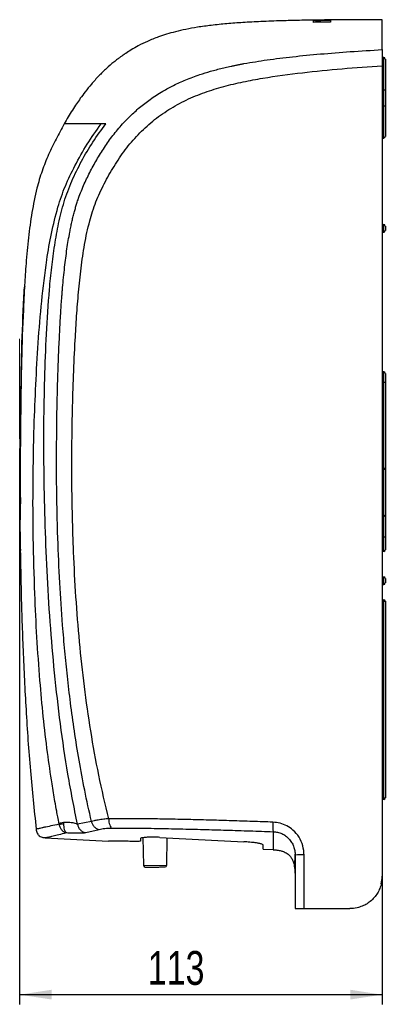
# Model space of a CAD drawing. Header units: millimetres. Extents: x 53 to 253, y 23 to 183.
# Tile 3 of 4: x 135 to 173, y 23 to 125. Entities that reach past the tile are written whole.
import ezdxf

# ---------------------------------------------------------------- set-up
doc = ezdxf.new("R2010")
doc.units = ezdxf.units.MM
doc.layers.add('FORMAT', color=7, linetype='Continuous')
doc.styles.add('SLDTEXTSTYLE0', font='TXT', dxfattribs={"width": 0.75})
doc.dimstyles.new('SLDDIMSTYLE0', dxfattribs={"dimtxt": 3.5, "dimasz": 3.302, "dimexe": 0, "dimexo": 0.0625, "dimgap": 0.875, "dimtad": 1, "dimdec": 0, "dimlfac": 3, "dimrnd": 1e-09, "dimzin": 12, "dimdsep": 46, "dimtxsty": 'SLDTEXTSTYLE0', "dimsah": 1, "dimcen": 0.09, "dimadec": 0, "dimazin": 3, "dimtfac": 1, "dimtdec": 0, "dimtofl": 0, "dimtmove": 0, "dimatfit": 3, "dimfxl": 0, "dimfrac": 2, "dimtolj": 1, "dimtzin": 12, "dimarcsym": 0})

# ---------------------------------------------------------------- blocks, each defined once
blk = doc.blocks.new('_D_1')
at = {"layer": 'FORMAT'}
for p, q in [((135.39, 80.88), (135.39, 23.36)), ((172.92, 40.3), (172.92, 23.36)), ((172.92, 24.36), (135.39, 24.36))]:
    blk.add_line(p, q, dxfattribs=at)
for points in [[(135.39, 24.36), (138.7, 23.86), (138.7, 24.87)], [(172.92, 24.36), (169.62, 24.87), (169.62, 23.86)]]:
    blk.add_solid(points, dxfattribs=at)
at = {"layer": 'FORMAT', "insert": (148.67, 28.88), "char_height": 3.5, "attachment_point": 1, "style": 'SLDTEXTSTYLE0'}
blk.add_mtext('113', dxfattribs=at)

msp = doc.modelspace()

# ---------------------------------------------------------------- linework, layer by layer
at = {"color": 7, "linetype": 'Continuous', "lineweight": 25}
for p, q in [((173.09, 121.35), (172.92, 121.35)), ((173.09, 118.02), (173.09, 121.35)), ((173.26, 121.19), (173.26, 118.02)), ((173.09, 118.02), (172.92, 118.02)), ((173.09, 116.35), (173.09, 118.02)), ((173.09, 118.02), (173.26, 118.02)), ((173.26, 118.02), (173.26, 116.35)), ((173.09, 116.35), (172.92, 116.35)), ((173.09, 116.35), (173.26, 116.35)), ((173.09, 113.02), (173.09, 116.35)), ((173.26, 116.35), (173.26, 113.19)), ((172.92, 113.02), (173.09, 113.02)), ((172.92, 104.07), (173.09, 104.07)), ((173.09, 103.27), (173.09, 104.07)), ((172.92, 103.27), (173.09, 103.27)), ((173.26, 103.9), (173.26, 103.43)), ((135.88, 97.57), (135.88, 97.57)), ((173.09, 88.82), (172.92, 88.82)), ((173.09, 87.73), (173.09, 88.82)), ((173.09, 87.73), (172.92, 87.73)), ((173.26, 87.73), (173.09, 87.73)), ((173.09, 78.85), (173.09, 87.73)), ((173.26, 88.65), (173.26, 87.73)), ((173.26, 87.73), (173.26, 78.69)), ((173.09, 78.85), (172.92, 78.85)), ((173.09, 73.85), (173.09, 78.85)), ((173.26, 78.69), (173.26, 74.02)), ((135.45, 76.09), (135.46, 75.59)), ((172.92, 73.85), (173.09, 73.85)), ((173.09, 71.73), (173.09, 73.85)), ((173.26, 74.02), (173.26, 71.73)), ((173.09, 71.73), (172.92, 71.73)), ((173.09, 70.23), (173.09, 71.73)), ((173.09, 71.73), (173.26, 71.73)), ((173.26, 71.73), (173.26, 70.4)), ((173.09, 70.23), (172.92, 70.23)), ((172.92, 67.6), (173.09, 67.6)), ((173.09, 66.8), (173.09, 67.6)), ((173.26, 67.43), (173.26, 66.97)), ((172.92, 66.8), (173.09, 66.8)), ((172.92, 65.23), (173.09, 65.23)), ((173.09, 65.07), (173.09, 65.23)), ((173.09, 65.07), (172.92, 65.07)), ((173.09, 44.73), (173.09, 65.07)), ((173.09, 65.07), (173.26, 65.07)), ((173.26, 65.07), (173.26, 44.73)), ((172.92, 44.73), (173.09, 44.73)), ((173.09, 44.57), (172.92, 44.57)), ((173.09, 44.57), (173.09, 44.73)), ((173.09, 44.73), (173.26, 44.73)), ((139.92, 42.17), (139.93, 42.06)), ((142.82, 42.3), (141.38, 41.99)), ((142.23, 41.15), (143.63, 41.47)), ((138.03, 40.6), (144.59, 40.26)), ((148.15, 40.61), (148.22, 37.72)), ((149.92, 40.64), (158.59, 40.19)), ((150.63, 37.75), (150.66, 40.6)), ((160.59, 39.42), (161.65, 39.37)), ((161.65, 39.38), (161.65, 39.37)), ((164.85, 33.27), (164.85, 38.81)), ((148.22, 37.72), (150.63, 37.75))]:
    msp.add_line(p, q, dxfattribs=at)
for centre, radius, start, end in [((173.09, 121.19), 0.167, 0, 90), ((173.09, 113.19), 0.167, 270, 0), ((173.09, 103.9), 0.167, 0, 90), ((173.09, 103.43), 0.167, 270, 0), ((173.09, 88.65), 0.167, 0, 90), ((173.09, 78.69), 0.167, 0, 90), ((135.46, 76.07), 0.479, 268.7839, 269.9513), ((173.09, 74.02), 0.167, 270, 0), ((173.09, 70.4), 0.167, 270, 0), ((173.09, 67.43), 0.167, 0, 90), ((173.09, 66.97), 0.167, 270, 0), ((173.09, 65.07), 0.167, 0, 90), ((173.09, 44.73), 0.167, 270, 0), ((165.86, 41.87), 4.27, 175.4361, 188.6939), ((164.63, -1.24), 40.06, 89.6849, 91.0093), ((148.39, 37.73), 0.167, 181.5, 270.5), ((150.46, 37.75), 0.167, 270.5, 359.5), ((169.59, 36.6), 3.33, 346.6428, 0.3452)]:
    msp.add_arc(centre, radius, start, end, dxfattribs=at)
for points, knots in [([(172.92, 125.26), (172.34, 125.26), (170.92, 125.26), (168.75, 125.25), (166.48, 125.23), (164.43, 125.2), (162.42, 125.15), (160.46, 125.08), (158.57, 124.98), (156.86, 124.85), (155.29, 124.69), (153.87, 124.5), (152.64, 124.28), (151.56, 124.03), (150.62, 123.77), (149.65, 123.45), (148.67, 123.06), (147.73, 122.6), (146.98, 122.17), (146.44, 121.83), (146.06, 121.57), (145.78, 121.37), (145.48, 121.14), (145.01, 120.77), (144.35, 120.2), (143.57, 119.44), (142.84, 118.63), (142.2, 117.85), (141.7, 117.17), (141.26, 116.54), (140.84, 115.9), (140.41, 115.2), (140.14, 114.72), (140, 114.47)], [0, 0, 0, 0, 0.0471947, 0.1151814, 0.1765177, 0.2318554, 0.2817934, 0.3399324, 0.3908611, 0.4355664, 0.479914, 0.5184579, 0.5521465, 0.5817775, 0.6080101, 0.6313765, 0.6652762, 0.6934963, 0.716575, 0.7348186, 0.7458924, 0.7541673, 0.7626908, 0.7760359, 0.8031772, 0.8333625, 0.8647071, 0.8919698, 0.9148304, 0.9334012, 0.9547946, 0.9767091, 1, 1, 1, 1]), ([(165.82, 125.18), (166.15, 125.19), (166.74, 125.2), (167.33, 125.2), (167.59, 125.2)], [0, 0, 0, 0, 0.5599999, 1, 1, 1, 1]), ([(165.82, 124.99), (165.82, 125.04), (165.82, 125.12), (165.82, 125.16), (165.82, 125.18)], [0, 0, 0, 0, 0.559989, 1, 1, 1, 1]), ([(167.59, 125.02), (167.26, 125.01), (166.67, 125.01), (166.08, 124.99), (165.82, 124.99)], [0, 0, 0, 0, 0.56, 1, 1, 1, 1]), ([(167.59, 125.2), (167.59, 125.18), (167.59, 125.14), (167.59, 125.06), (167.59, 125.02)], [0, 0, 0, 0, 0.55999, 1, 1, 1, 1]), ([(172.92, 122.17), (172.92, 122.43), (172.92, 122.97), (172.92, 123.63), (172.92, 124.2), (172.92, 124.64), (172.92, 124.96), (172.92, 125.17), (172.92, 125.27), (172.92, 125.25), (172.92, 125.25)], [0, 0, 0, 0, 0.136928, 0.273855, 0.411701, 0.549546, 0.681943, 0.81434, 0.947654, 1, 1, 1, 1]), ([(146.04, 114.47), (146.31, 114.75), (146.87, 115.34), (147.82, 116.2), (148.94, 117.06), (150.12, 117.83), (151.36, 118.5), (152.64, 119.08), (153.92, 119.55), (155.18, 119.94), (156.06, 120.17), (156.67, 120.31), (156.97, 120.38), (157.28, 120.45), (157.6, 120.52), (157.93, 120.59), (158.27, 120.65), (159.29, 120.84), (161.08, 121.13), (163.72, 121.45), (166.6, 121.73), (169.69, 121.97), (171.82, 122.1), (172.92, 122.17)], [0, 0, 0, 0, 0.040949, 0.085759, 0.134942, 0.189211, 0.233619, 0.282099, 0.336289, 0.376233, 0.420333, 0.430885, 0.441695, 0.452775, 0.464134, 0.475781, 0.487727, 0.499984, 0.584462, 0.676891, 0.777241, 0.885154, 1, 1, 1, 1]), ([(172.92, 122.17), (172.92, 122.12), (172.92, 122.04), (172.92, 121.87), (172.92, 121.62), (172.92, 121.21), (172.92, 120.82), (172.92, 120.57), (172.92, 120.5)], [0, 0, 0, 0, 0.1717393, 0.3427212, 0.5152816, 0.6891277, 0.9138544, 1, 1, 1, 1]), ([(144.62, 42.56), (144.26, 44.06), (143.54, 47.07), (142.73, 51.65), (142.07, 56.26), (141.57, 60.88), (141.2, 65.52), (140.91, 71.06), (140.76, 77.48), (140.83, 84.79), (141.04, 90.49), (141.28, 94.58), (141.48, 97.07), (141.74, 99.55), (142.09, 102.01), (142.58, 104.31), (143.25, 106.42), (144.13, 108.3), (145.14, 110.1), (146.29, 111.82), (147.63, 113.39), (149.14, 114.79), (150.82, 115.99), (152.63, 116.98), (154.54, 117.77), (156.51, 118.37), (158.53, 118.84), (161.24, 119.35), (164.66, 119.8), (168.79, 120.21), (171.54, 120.4), (172.92, 120.5)], [0, 0, 0, 0, 0.04667, 0.093339, 0.14001, 0.186682, 0.233352, 0.280026, 0.353367, 0.426707, 0.500048, 0.52505, 0.550055, 0.575056, 0.600058, 0.625053, 0.645879, 0.666705, 0.687536, 0.708362, 0.72919, 0.750013, 0.770836, 0.791661, 0.81249, 0.833318, 0.854152, 0.874989, 0.916656, 0.958327, 1, 1, 1, 1]), ([(172.92, 120.5), (172.92, 119.44), (172.92, 117.31), (172.92, 113.06), (172.92, 105.61), (172.92, 94.98), (172.92, 79.65), (172.92, 61.76), (172.92, 48.12), (172.92, 41.3)], [0, 0, 0, 0, 0.0402969, 0.0806048, 0.1611619, 0.3222819, 0.4834043, 0.7417024, 1, 1, 1, 1]), ([(139.99, 114.47), (139.71, 113.95), (139.15, 112.91), (138.36, 111.3), (137.68, 109.6), (137.09, 107.6), (136.63, 105.29), (136.29, 102.68), (136.05, 100.17), (135.95, 98.53), (135.9, 97.78)], [0, 0, 0, 0, 0.101119, 0.204321, 0.309577, 0.416924, 0.56449, 0.715845, 0.870972, 1, 1, 1, 1]), ([(141.38, 41.99), (141.03, 43.71), (140.35, 47.16), (139.59, 52.4), (138.98, 57.65), (138.53, 62.93), (138.21, 68.23), (138, 73.53), (137.9, 78.61), (137.89, 83.47), (137.97, 88.1), (138.15, 92.73), (138.39, 96.57), (138.7, 99.64), (139, 101.92), (139.4, 104.19), (139.96, 106.42), (140.75, 108.58), (141.79, 110.63), (142.93, 112.62), (143.84, 113.85), (144.3, 114.47)], [0, 0, 0, 0, 0.071429, 0.14286, 0.214291, 0.285725, 0.357158, 0.428591, 0.500025, 0.562529, 0.625033, 0.687537, 0.750039, 0.78129, 0.812541, 0.84379, 0.875035, 0.906271, 0.937513, 0.968759, 1, 1, 1, 1]), ([(142.82, 42.3), (142.58, 43.37), (142.11, 45.47), (141.53, 48.6), (141.05, 51.61), (140.65, 54.51), (140.33, 57.26), (140.06, 59.94), (139.78, 63.17), (139.53, 67.06), (139.38, 70.37), (139.31, 72.52), (139.29, 73.45), (139.27, 74.38), (139.25, 75.31), (139.23, 76.24), (139.22, 77.17), (139.22, 78.11), (139.21, 79.82), (139.22, 82.26), (139.26, 85.33), (139.34, 88.18), (139.43, 90.7), (139.53, 92.9), (139.63, 94.74), (139.71, 95.96), (139.76, 96.6), (139.78, 96.79), (139.79, 96.98), (139.81, 97.16), (139.82, 97.35), (139.89, 98.17), (140.03, 99.58), (140.27, 101.49), (140.5, 102.88), (140.68, 103.79), (140.79, 104.31), (140.9, 104.8), (141.03, 105.28), (141.15, 105.73), (141.29, 106.18), (141.55, 106.97), (141.98, 108.08), (142.64, 109.45), (143.36, 110.77), (144.15, 112.05), (145.03, 113.3), (145.7, 114.08), (146.04, 114.47)], [0, 0, 0, 0, 0.04456, 0.087615, 0.128978, 0.168491, 0.206023, 0.241474, 0.277743, 0.33724, 0.399463, 0.411918, 0.424427, 0.43698, 0.449567, 0.462175, 0.474794, 0.48741, 0.50001, 0.544381, 0.586054, 0.624657, 0.659873, 0.688109, 0.713933, 0.73479, 0.737397, 0.739977, 0.742529, 0.745054, 0.747552, 0.750023, 0.778749, 0.804804, 0.828286, 0.835649, 0.842756, 0.849622, 0.856263, 0.862695, 0.868939, 0.875017, 0.896755, 0.917116, 0.937507, 0.957974, 0.978779, 1, 1, 1, 1]), ([(143.82, 114.47), (143.44, 114.47), (142.68, 114.47), (141.74, 114.47), (140.97, 114.47), (140.42, 114.47), (140.06, 114.47), (140.02, 114.47), (139.99, 114.47)], [0, 0, 0, 0, 0.166694, 0.333381, 0.50005, 0.666712, 0.83336, 1, 1, 1, 1]), ([(141.12, 110.15), (141.52, 110.9), (142.34, 112.39), (143.33, 113.78), (143.82, 114.47)], [0, 0, 0, 0, 0.5000594, 1, 1, 1, 1]), ([(144.3, 114.47), (144.22, 114.47), (144.06, 114.47), (143.9, 114.47), (143.82, 114.47)], [0, 0, 0, 0, 0.5000124, 1, 1, 1, 1]), ([(139.35, 105.85), (139.59, 106.59), (140.06, 108.07), (140.77, 109.46), (141.12, 110.15)], [0, 0, 0, 0, 0.499969, 1, 1, 1, 1]), ([(138.19, 100.4), (138.34, 101.32), (138.63, 103.16), (139.11, 104.95), (139.35, 105.85)], [0, 0, 0, 0, 0.500112, 1, 1, 1, 1]), ([(136.96, 65.86), (136.9, 67.78), (136.77, 71.63), (136.76, 77.41), (136.86, 82.7), (137.05, 87.5), (137.3, 91.82), (137.64, 96.13), (138.01, 98.97), (138.19, 100.4)], [0, 0, 0, 0, 0.166667, 0.333335, 0.500003, 0.625005, 0.750006, 0.875006, 1, 1, 1, 1]), ([(135.88, 97.57), (135.78, 95.59), (135.58, 91.57), (135.45, 85.5), (135.38, 79.44), (135.4, 75.43), (135.41, 73.45)], [0, 0, 0, 0, 0.247014, 0.500638, 0.754263, 1, 1, 1, 1]), ([(135.45, 75.59), (135.44, 77.39), (135.44, 80.99), (135.5, 86.38), (135.61, 91.78), (135.77, 95.36), (135.86, 97.15)], [0, 0, 0, 0, 0.249091, 0.498181, 0.7491, 1, 1, 1, 1]), ([(135.86, 97.18), (135.78, 95.44), (135.62, 91.97), (135.52, 86.7), (135.45, 81.41), (135.45, 77.87), (135.45, 76.09)], [0, 0, 0, 0, 0.249093, 0.498203, 0.749101, 1, 1, 1, 1]), ([(135.89, 97.78), (135.89, 97.78), (135.89, 97.78), (135.89, 97.74), (135.88, 97.61), (135.88, 97.41), (135.87, 97.26), (135.86, 97.18)], [0, 0, 0, 0, 0.043963, 0.282768, 0.521778, 0.760932, 1, 1, 1, 1]), ([(135.86, 97.15), (135.86, 97.17), (135.86, 97.25), (135.87, 97.38), (135.88, 97.5), (135.88, 97.56), (135.88, 97.57), (135.88, 97.57)], [0, 0, 0, 0, 0.109307, 0.40057, 0.691717, 0.982857, 1, 1, 1, 1]), ([(135.94, 97.67), (135.93, 97.67), (135.92, 97.66), (135.9, 97.64), (135.89, 97.63), (135.89, 97.61), (135.88, 97.6), (135.88, 97.59), (135.88, 97.59), (135.88, 97.59), (135.88, 97.59), (135.88, 97.58), (135.88, 97.58), (135.88, 97.57), (135.88, 97.57)], [0, 0, 0, 0, 0.0904551, 0.1974333, 0.2876058, 0.3611375, 0.4161564, 0.4436334, 0.4619689, 0.4816265, 0.5139506, 0.5911025, 0.9739217, 1, 1, 1, 1]), ([(135.41, 73.45), (135.41, 73.45), (135.41, 73.45), (135.42, 73.72), (135.43, 74.2), (135.45, 74.86), (135.45, 75.35), (135.45, 75.59)], [0, 0, 0, 0, 0.119278, 0.339752, 0.560029, 0.780062, 1, 1, 1, 1]), ([(135.46, 75.59), (135.46, 75.42), (135.46, 74.98), (135.45, 74.31), (135.43, 73.71), (135.42, 73.3), (135.42, 73.24), (135.42, 73.22)], [0, 0, 0, 0, 0.139297, 0.354492, 0.569675, 0.784823, 1, 1, 1, 1]), ([(135.42, 73.21), (135.42, 72.72), (135.43, 71.76), (135.45, 70.8), (135.46, 70.33)], [0, 0, 0, 0, 0.514273, 1, 1, 1, 1]), ([(135.45, 70.33), (135.45, 70.33), (135.45, 70.33), (135.45, 70.26), (135.46, 70.07), (135.47, 69.8), (135.47, 69.48), (135.48, 69.15), (135.48, 68.84), (135.48, 68.6), (135.49, 68.43), (135.49, 68.41), (135.49, 68.4)], [0, 0, 0, 0, 0.033802, 0.14119, 0.248604, 0.355982, 0.463302, 0.570595, 0.677903, 0.785246, 0.892618, 1, 1, 1, 1]), ([(135.5, 68.4), (135.51, 67.58), (135.56, 64.79), (135.73, 59.94), (136.03, 53.8), (136.45, 47.62), (136.89, 43.5), (137.1, 41.49)], [0, 0, 0, 0, 0.090338, 0.311429, 0.539539, 0.774662, 1, 1, 1, 1]), ([(137.49, 56.86), (137.38, 58.36), (137.15, 61.35), (137.02, 64.35), (136.96, 65.86)], [0, 0, 0, 0, 0.500007, 1, 1, 1, 1]), ([(139.47, 42.05), (139.42, 42.29), (139.34, 42.72), (139.2, 43.49), (139, 44.62), (138.66, 46.65), (138.24, 49.57), (137.82, 53.14), (137.6, 55.62), (137.49, 56.86)], [0, 0, 0, 0, 0.0491754, 0.0878125, 0.1568061, 0.2800084, 0.5000083, 0.7500023, 1, 1, 1, 1]), ([(139.45, 42), (139.16, 41.94), (138.58, 41.81), (138.16, 41.72), (137.96, 41.68)], [0, 0, 0, 0, 0.5000068, 1, 1, 1, 1]), ([(139.92, 42.17), (139.83, 42.15), (139.69, 42.12), (139.56, 42.09), (139.5, 42.07), (139.48, 42.06), (139.47, 42.05)], [0, 0, 0, 0, 0.4999463, 0.7496949, 0.8748474, 1, 1, 1, 1]), ([(139.47, 42), (139.5, 42.01), (139.56, 42.01), (139.72, 42.03), (139.85, 42.05), (139.93, 42.06)], [0, 0, 0, 0, 0.2774169, 0.5574264, 1, 1, 1, 1]), ([(139.47, 42), (139.5, 41.88), (139.56, 41.65), (139.76, 41.38), (139.97, 41.19), (140.15, 41.15), (140.23, 41.13)], [0, 0, 0, 0, 0.271346, 0.524359, 0.759419, 1, 1, 1, 1]), ([(141.38, 41.99), (141.37, 41.99), (141.34, 42), (141.24, 42.06), (140.98, 42.14), (140.52, 42.18), (140.15, 42.18), (139.92, 42.17)], [0, 0, 0, 0, 0.027209, 0.117875, 0.290283, 0.570661, 1, 1, 1, 1]), ([(139.93, 42.06), (139.93, 41.95), (139.94, 41.73), (140.01, 41.44), (140.09, 41.21), (140.19, 41.15), (140.23, 41.13)], [0, 0, 0, 0, 0.228827, 0.475763, 0.740808, 1, 1, 1, 1]), ([(141.38, 41.99), (141.41, 41.88), (141.46, 41.67), (141.67, 41.4), (141.93, 41.21), (142.13, 41.17), (142.23, 41.15)], [0, 0, 0, 0, 0.243024, 0.5, 0.756976, 1, 1, 1, 1]), ([(144.62, 42.56), (144.44, 42.55), (144.04, 42.52), (143.5, 42.44), (143.1, 42.36), (142.91, 42.32), (142.82, 42.3)], [0, 0, 0, 0, 0.23023, 0.5169354, 0.7854018, 1, 1, 1, 1]), ([(142.82, 42.3), (142.85, 42.2), (142.91, 41.99), (143.1, 41.73), (143.35, 41.54), (143.54, 41.49), (143.63, 41.47)], [0, 0, 0, 0, 0.243368, 0.5, 0.756632, 1, 1, 1, 1]), ([(161.61, 42.21), (160.9, 42.24), (159.48, 42.29), (157.35, 42.36), (155.23, 42.42), (153.1, 42.48), (150.97, 42.52), (148.85, 42.56), (146.71, 42.58), (145.32, 42.56), (144.62, 42.56)], [0, 0, 0, 0, 0.1236144, 0.247319, 0.3711734, 0.4952892, 0.619851, 0.7449831, 0.8710392, 1, 1, 1, 1]), ([(144.62, 42.56), (144.62, 42.44), (144.63, 42.22), (144.71, 41.91), (144.81, 41.68), (144.89, 41.62), (144.93, 41.59)], [0, 0, 0, 0, 0.242421, 0.5, 0.757579, 1, 1, 1, 1]), ([(164.85, 38.81), (164.82, 39.14), (164.77, 39.78), (164.36, 40.68), (163.77, 41.37), (163.08, 41.84), (162.37, 42.14), (161.86, 42.19), (161.61, 42.21)], [0, 0, 0, 0, 0.186239, 0.372666, 0.559204, 0.706043, 0.852335, 1, 1, 1, 1]), ([(137.29, 41.53), (137.23, 41.52), (137.12, 41.49), (137.1, 41.49), (137.09, 41.49)], [0, 0, 0, 0, 0.500002, 1, 1, 1, 1]), ([(137.09, 41.51), (137.12, 41.36), (137.15, 41.14), (137.3, 40.92), (137.43, 40.79), (137.6, 40.69), (137.81, 40.62), (137.96, 40.62), (138.04, 40.63)], [0, 0, 0, 0, 0.319331, 0.439079, 0.541054, 0.702046, 0.834502, 1, 1, 1, 1]), ([(137.71, 41.62), (137.63, 41.6), (137.48, 41.56), (137.36, 41.54), (137.31, 41.53), (137.29, 41.53), (137.29, 41.53), (137.29, 41.53), (137.29, 41.53), (137.29, 41.53), (137.29, 41.53), (137.29, 41.53), (137.29, 41.53), (137.29, 41.53)], [0, 0, 0, 0, 0.486245, 0.871214, 0.96759, 0.991758, 0.997844, 0.999395, 0.999805, 0.999924, 0.999966, 0.999984, 1, 1, 1, 1]), ([(137.96, 41.68), (137.91, 41.67), (137.83, 41.65), (137.75, 41.63), (137.71, 41.62)], [0, 0, 0, 0, 0.5, 1, 1, 1, 1]), ([(138.03, 40.6), (138.05, 40.61), (138.09, 40.62), (138.37, 40.68), (138.82, 40.79), (139.43, 40.94), (139.96, 41.06), (140.23, 41.13)], [0, 0, 0, 0, 0.199473, 0.39996, 0.599149, 0.797683, 1, 1, 1, 1]), ([(140.23, 41.13), (140.45, 41.12), (140.89, 41.1), (141.48, 41.09), (141.97, 41.1), (142.14, 41.13), (142.23, 41.15)], [0, 0, 0, 0, 0.2812153, 0.5605831, 0.7804741, 1, 1, 1, 1]), ([(143.63, 41.47), (143.71, 41.49), (143.87, 41.53), (144.18, 41.57), (144.56, 41.59), (144.8, 41.59), (144.93, 41.59)], [0, 0, 0, 0, 0.280608, 0.560334, 0.780072, 1, 1, 1, 1]), ([(144.93, 41.59), (145.7, 41.6), (147.23, 41.6), (149.61, 41.57), (152, 41.52), (154.4, 41.46), (156.81, 41.39), (159.23, 41.31), (160.84, 41.26), (161.65, 41.23)], [0, 0, 0, 0, 0.142981, 0.285695, 0.428643, 0.571505, 0.714313, 0.857134, 1, 1, 1, 1]), ([(161.65, 41.23), (161.8, 41.22), (162.1, 41.19), (162.54, 41.04), (162.94, 40.81), (163.28, 40.5), (163.56, 40.13), (163.77, 39.72), (163.9, 39.27), (163.91, 38.96), (163.92, 38.81)], [0, 0, 0, 0, 0.125367, 0.249375, 0.373979, 0.498016, 0.623196, 0.748097, 0.874009, 1, 1, 1, 1]), ([(161.65, 41.23), (161.65, 40.94), (161.65, 40.37), (161.65, 39.8), (161.65, 39.43), (161.65, 39.39), (161.65, 39.37)], [0, 0, 0, 0, 0.25203, 0.502329, 0.751461, 1, 1, 1, 1]), ([(172.92, 41.3), (172.92, 40.43), (172.92, 38.86), (172.92, 37.29), (172.92, 36.6)], [0, 0, 0, 0, 0.56, 1, 1, 1, 1]), ([(146.97, 40.22), (146.74, 40.23), (146.28, 40.24), (145.7, 40.25), (145.22, 40.26), (144.87, 40.26), (144.63, 40.26), (144.6, 40.26), (144.59, 40.26)], [0, 0, 0, 0, 0.162718, 0.330148, 0.492867, 0.660284, 0.827581, 1, 1, 1, 1]), ([(147.92, 40.26), (147.91, 40.25), (147.87, 40.23), (147.59, 40.21), (147.24, 40.22), (147.01, 40.22), (146.97, 40.22)], [0, 0, 0, 0, 0.272263, 0.60233, 0.932047, 1, 1, 1, 1]), ([(149.92, 40.64), (149.72, 40.65), (149.3, 40.67), (148.71, 40.66), (148.24, 40.63), (147.97, 40.59), (147.94, 40.55), (147.92, 40.54)], [0, 0, 0, 0, 0.190226, 0.403345, 0.615977, 0.829768, 1, 1, 1, 1]), ([(147.92, 40.54), (147.92, 40.48), (147.92, 40.37), (147.92, 40.29), (147.92, 40.26)], [0, 0, 0, 0, 0.56, 1, 1, 1, 1]), ([(160.02, 40.04), (159.87, 40.07), (159.54, 40.11), (159.02, 40.16), (158.69, 40.18), (158.59, 40.19)], [0, 0, 0, 0, 0.378216, 0.803054, 1, 1, 1, 1]), ([(160.59, 39.87), (160.57, 39.9), (160.52, 39.94), (160.26, 40), (160.06, 40.04), (160.02, 40.04)], [0, 0, 0, 0, 0.438409, 0.87676, 1, 1, 1, 1]), ([(160.59, 39.42), (160.59, 39.44), (160.59, 39.48), (160.59, 39.74), (160.59, 39.87)], [0, 0, 0, 0, 0.4978151, 1, 1, 1, 1]), ([(161.65, 39.36), (161.78, 39.35), (162.05, 39.34), (162.44, 39.26), (162.82, 39.14), (163.14, 38.96), (163.39, 38.71), (163.58, 38.45), (163.75, 38.11), (163.81, 37.85), (163.85, 37.7)], [0, 0, 0, 0, 0.128119, 0.268857, 0.387941, 0.53834, 0.628813, 0.73283, 0.85451, 1, 1, 1, 1]), ([(163.85, 37.73), (163.85, 37.74), (163.85, 37.77), (163.86, 37.84), (163.87, 37.93), (163.88, 38.03), (163.89, 38.15), (163.91, 38.31), (163.92, 38.49), (163.92, 38.67), (163.92, 38.83), (163.92, 38.89)], [0, 0, 0, 0, 0.145894, 0.281885, 0.407974, 0.52417, 0.630488, 0.749511, 0.853145, 0.94144, 1, 1, 1, 1]), ([(163.92, 38.81), (163.92, 37.77), (163.92, 35.93), (163.92, 34.08), (163.92, 33.27)], [0, 0, 0, 0, 0.56, 1, 1, 1, 1]), ([(163.92, 36.93), (163.92, 37.07), (163.92, 37.33), (163.87, 37.58), (163.85, 37.7)], [0, 0, 0, 0, 0.5184274, 1, 1, 1, 1]), ([(148.39, 37.56), (148.4, 37.56), (148.42, 37.56), (148.55, 37.56), (148.69, 37.57), (148.85, 37.57), (149.1, 37.57), (149.43, 37.57), (149.76, 37.57), (150, 37.58), (150.17, 37.58), (150.3, 37.58), (150.43, 37.58), (150.45, 37.58), (150.47, 37.58)], [0, 0, 0, 0, 0.119721, 0.184888, 0.25, 0.315167, 0.380279, 0.5, 0.619721, 0.684888, 0.75, 0.815167, 0.880279, 1, 1, 1, 1]), ([(172.92, 36.6), (172.91, 36.41), (172.89, 36.04), (172.75, 35.49), (172.52, 34.98), (172.21, 34.51), (171.82, 34.1), (171.37, 33.76), (170.87, 33.51), (170.27, 33.31), (169.84, 33.28), (169.59, 33.27)], [0, 0, 0, 0, 0.107154, 0.214308, 0.321462, 0.428616, 0.535788, 0.642961, 0.750276, 0.857591, 1, 1, 1, 1]), ([(163.92, 33.27), (163.93, 33.27), (163.96, 33.27), (164.13, 33.27), (164.38, 33.27), (164.64, 33.27), (164.8, 33.27), (164.85, 33.27)], [0, 0, 0, 0, 0.225377, 0.450754, 0.676128, 0.901492, 1, 1, 1, 1]), ([(164.85, 33.27), (165.73, 33.27), (167.31, 33.27), (168.89, 33.27), (169.59, 33.27)], [0, 0, 0, 0, 0.5582645, 1, 1, 1, 1])]:
    msp.add_open_spline(points, degree=3, knots=knots, dxfattribs=at)
at = {"layer": 'FORMAT', "lineweight": 18}
msp.add_line((135.39, 92.22), (135.39, 81.88), dxfattribs=at)

# ---------------------------------------------------------------- dimensions: what is measured, and where the dimension line sits
at = {"layer": 'FORMAT'}
dim = msp.add_linear_dim(base=(135.39, 24.36), p1=(172.92, 41.3), p2=(135.39, 81.88), angle=0, dimstyle='SLDDIMSTYLE0', dxfattribs=at)
dim.commit()
dim.dimension.update_dxf_attribs({"geometry": '_D_1', "text_midpoint": (152.55, 24.36), "dimtype": 160})

doc.saveas('drawing.dxf')
